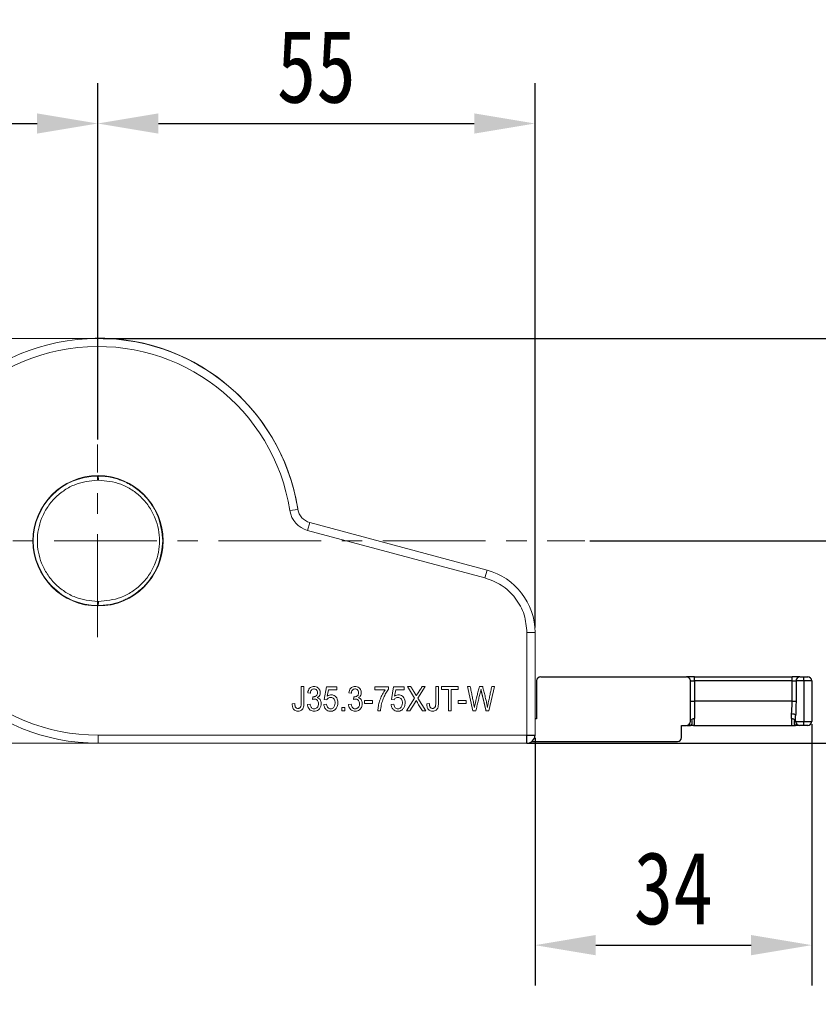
# Model space of a CAD drawing. Header units: millimetres. Extents: x 8853 to 11418, y 45 to 1005.
# Tile 192 of 256: x 10824 to 10923, y 536 to 658. Entities that reach past the tile are written whole.
import ezdxf

# ---------------------------------------------------------------- set-up
doc = ezdxf.new("R2010")
doc.units = ezdxf.units.MM
doc.linetypes.add('CENTERX2', pattern=[20.32, 12.7, -2.54, 2.54, -2.54])
doc.styles.get("Standard").update_dxf_attribs({"font": '仿宋_GB2312_0.TTF', "width": 0.8})
doc.dimstyles.new('ISO-35.1', dxfattribs={"dimtxt": 9, "dimasz": 7.5, "dimexe": 5, "dimexo": 0.625, "dimgap": 2.5, "dimtad": 1, "dimdsep": 46, "dimtxsty": 'Standard', "dimcen": 2.5, "dimadec": 0, "dimazin": 0, "dimtfac": 1, "dimtmove": 0, "dimatfit": 3, "dimfxl": 0, "dimarcsym": 0})

# ---------------------------------------------------------------- blocks, each defined once
blk = doc.blocks.new('*D78')
at = {"color": 0, "lineweight": -2, "transparency": 16777216}
for p, q in [((10777.56, 605.75), (10777.56, 649.77)), ((10833.52, 605.75), (10833.52, 649.77)), ((10785.06, 644.77), (10826.02, 644.77))]:
    blk.add_line(p, q, dxfattribs=at)
at = {"color": 0, "lineweight": 9, "transparency": 16777216}
for points in [[(10785.06, 646.02), (10785.06, 643.52), (10777.56, 644.77)], [(10826.02, 646.02), (10826.02, 643.52), (10833.52, 644.77)]]:
    blk.add_solid(points, dxfattribs=at)
at = {"layer": 'Defpoints', "color": 0, "lineweight": 9, "transparency": 16777216}
for p in [(10833.52, 644.77), (10777.56, 605.13), (10833.52, 605.13)]:
    blk.add_point(p, dxfattribs=at)
at = {"color": 0, "lineweight": 9, "transparency": 16777216, "insert": (10805.54, 651.77), "char_height": 9, "attachment_point": 5}
blk.add_mtext('56', dxfattribs=at)
blk = doc.blocks.new('*D79')
at = {"color": 0, "lineweight": -2, "transparency": 16777216}
for p, q in [((10833.52, 605.75), (10833.52, 649.77)), ((10887.56, 582.51), (10887.56, 649.77)), ((10841.02, 644.77), (10880.06, 644.77))]:
    blk.add_line(p, q, dxfattribs=at)
at = {"color": 0, "lineweight": 9, "transparency": 16777216}
for points in [[(10841.02, 646.02), (10841.02, 643.52), (10833.52, 644.77)], [(10880.06, 646.02), (10880.06, 643.52), (10887.56, 644.77)]]:
    blk.add_solid(points, dxfattribs=at)
at = {"layer": 'Defpoints', "color": 0, "lineweight": 9, "transparency": 16777216}
for p in [(10887.56, 644.77), (10833.52, 605.13), (10887.56, 581.89)]:
    blk.add_point(p, dxfattribs=at)
at = {"color": 0, "lineweight": 9, "transparency": 16777216, "insert": (10860.54, 651.77), "char_height": 9, "attachment_point": 5}
blk.add_mtext('55', dxfattribs=at)
blk = doc.blocks.new('*D80')
at = {"color": 0, "lineweight": -2, "transparency": 16777216}
for p, q in [((10834.19, 618.23), (10995.49, 618.23)), ((10990.49, 610.73), (10990.49, 575.73)), ((10886.81, 568.23), (10995.49, 568.23))]:
    blk.add_line(p, q, dxfattribs=at)
at = {"color": 0, "lineweight": 9, "transparency": 16777216}
for points in [[(10989.24, 610.73), (10991.74, 610.73), (10990.49, 618.23)], [(10989.24, 575.73), (10991.74, 575.73), (10990.49, 568.23)]]:
    blk.add_solid(points, dxfattribs=at)
at = {"layer": 'Defpoints', "color": 0, "lineweight": 9, "transparency": 16777216}
for p in [(10833.56, 618.23), (10886.18, 568.23), (10990.49, 568.23)]:
    blk.add_point(p, dxfattribs=at)
at = {"color": 0, "lineweight": 9, "transparency": 16777216, "insert": (10983.49, 593.23), "char_height": 9, "attachment_point": 5, "rotation": 90}
blk.add_mtext('50', dxfattribs=at)
blk = doc.blocks.new('*D81')
at = {"color": 0, "lineweight": -2, "transparency": 16777216}
for p, q in [((10894.34, 593.23), (10957.38, 593.23)), ((10952.38, 585.73), (10952.38, 575.73)), ((10893.42, 568.23), (10957.38, 568.23))]:
    blk.add_line(p, q, dxfattribs=at)
at = {"color": 0, "lineweight": 9, "transparency": 16777216}
for points in [[(10951.13, 585.73), (10953.63, 585.73), (10952.38, 593.23)], [(10951.13, 575.73), (10953.63, 575.73), (10952.38, 568.23)]]:
    blk.add_solid(points, dxfattribs=at)
at = {"layer": 'Defpoints', "color": 0, "lineweight": 9, "transparency": 16777216}
for p in [(10893.72, 593.23), (10892.8, 568.23), (10952.38, 568.23)]:
    blk.add_point(p, dxfattribs=at)
at = {"color": 0, "lineweight": 9, "transparency": 16777216, "insert": (10945.38, 580.73), "char_height": 9, "attachment_point": 5, "rotation": 90}
blk.add_mtext('25', dxfattribs=at)
blk = doc.blocks.new('*D72')
at = {"color": 0, "lineweight": -2, "transparency": 16777216}
for p, q in [((10888.19, 618.23), (11340.17, 618.23)), ((11335.17, 610.73), (11335.17, 434.54)), ((11229.4, 427.04), (11340.17, 427.04))]:
    blk.add_line(p, q, dxfattribs=at)
at = {"color": 0, "lineweight": 9, "transparency": 16777216}
for points in [[(11333.92, 610.73), (11336.42, 610.73), (11335.17, 618.23)], [(11333.92, 434.54), (11336.42, 434.54), (11335.17, 427.04)]]:
    blk.add_solid(points, dxfattribs=at)
at = {"layer": 'Defpoints', "color": 0, "lineweight": 9, "transparency": 16777216}
for p in [(10887.56, 618.23), (11228.77, 427.04), (11335.17, 427.04)]:
    blk.add_point(p, dxfattribs=at)
at = {"color": 0, "lineweight": 9, "transparency": 16777216, "insert": (11328.17, 522.63), "char_height": 9, "attachment_point": 5, "rotation": 90}
blk.add_mtext('2R+50', dxfattribs=at)
blk = doc.blocks.new('*D82')
at = {"color": 0, "lineweight": -2, "transparency": 16777216}
for p, q in [((10921.76, 570.6), (10921.76, 538.29)), ((10887.56, 568.88), (10887.56, 538.29)), ((10895.06, 543.29), (10914.26, 543.29))]:
    blk.add_line(p, q, dxfattribs=at)
at = {"color": 0, "lineweight": 9, "transparency": 16777216}
for points in [[(10895.06, 544.54), (10895.06, 542.04), (10887.56, 543.29)], [(10914.26, 544.54), (10914.26, 542.04), (10921.76, 543.29)]]:
    blk.add_solid(points, dxfattribs=at)
at = {"layer": 'Defpoints', "color": 0, "lineweight": 9, "transparency": 16777216}
for p in [(10921.76, 571.22), (10887.56, 569.5), (10921.76, 543.29)]:
    blk.add_point(p, dxfattribs=at)
at = {"color": 0, "lineweight": 9, "transparency": 16777216, "insert": (10904.66, 550.29), "char_height": 9, "attachment_point": 5}
blk.add_mtext('34', dxfattribs=at)

msp = doc.modelspace()

# ---------------------------------------------------------------- linework, layer by layer
at = {"color": 7, "linetype": 'Continuous', "lineweight": 15}
for p, q in [((10832, 618.228), (10817.376, 618.228)), ((10833.515, 600.727), (10833.512, 601.227)), ((10833.515, 600.727), (10833.608, 600.727)), ((10857.271, 596.955), (10858.259, 597.11)), ((10859.717, 595.489), (10859.458, 594.523)), ((10859.717, 595.489), (10881.633, 589.616)), ((10881.374, 588.651), (10859.458, 594.523)), ((10881.633, 589.616), (10881.374, 588.651)), ((10833.512, 585.228), (10833.515, 585.728)), ((10833.608, 585.728), (10833.515, 585.728)), ((10886.562, 581.889), (10886.562, 569.228)), ((10886.562, 581.889), (10887.562, 581.889)), ((10887.562, 581.889), (10887.562, 569.228)), ((10858.657, 575.228), (10859.003, 575.228)), ((10872.685, 573.791), (10871.795, 575.228)), ((10871.795, 575.228), (10872.206, 575.228)), ((10873.998, 575.228), (10873.081, 573.813)), ((10873.622, 575.228), (10873.998, 575.228)), ((10875.287, 575.228), (10875.633, 575.228)), ((10876.002, 575.228), (10876.002, 574.874)), ((10876.002, 575.228), (10878.072, 575.228)), ((10878.072, 575.228), (10878.072, 574.874)), ((10879.897, 572.228), (10879.204, 575.228)), ((10879.204, 575.228), (10879.558, 575.228)), ((10880.681, 575.228), (10881.097, 575.228)), ((10882.562, 575.228), (10881.846, 572.228)), ((10882.562, 575.228), (10882.214, 575.228)), ((10859.792, 574.396), (10859.471, 574.462)), ((10861.777, 575.187), (10861.524, 573.646)), ((10863.076, 575.187), (10861.777, 575.187)), ((10862.033, 574.835), (10861.892, 574.028)), ((10863.076, 574.835), (10862.033, 574.835)), ((10863.076, 574.835), (10863.076, 575.187)), ((10864.863, 574.396), (10864.543, 574.462)), ((10867.775, 574.835), (10867.775, 575.188)), ((10867.775, 575.188), (10869.465, 575.188)), ((10869.053, 574.835), (10867.775, 574.835)), ((10869.465, 575.188), (10869.465, 574.902)), ((10870.092, 575.187), (10869.839, 573.646)), ((10871.391, 575.187), (10870.092, 575.187)), ((10870.349, 574.835), (10870.208, 574.028)), ((10871.391, 574.835), (10870.349, 574.835)), ((10871.391, 574.835), (10871.391, 575.187)), ((10876.002, 574.874), (10876.863, 574.874)), ((10876.863, 572.228), (10876.863, 574.874)), ((10878.072, 574.874), (10877.208, 574.874)), ((10877.208, 574.874), (10877.208, 572.228)), ((10857.879, 573.128), (10857.567, 573.079)), ((10859.76, 573.069), (10859.439, 573.02)), ((10860.072, 573.647), (10860.107, 573.971)), ((10861.467, 573.014), (10861.804, 573.047)), ((10861.524, 573.646), (10861.825, 573.601)), ((10864.831, 573.069), (10864.511, 573.02)), ((10865.143, 573.647), (10865.179, 573.971)), ((10866.502, 573.128), (10866.502, 573.499)), ((10866.502, 573.499), (10867.487, 573.499)), ((10867.487, 573.128), (10866.502, 573.128)), ((10867.487, 573.499), (10867.487, 573.128)), ((10869.782, 573.014), (10870.119, 573.047)), ((10869.839, 573.646), (10870.14, 573.601)), ((10871.675, 572.228), (10872.685, 573.791)), ((10872.746, 573.274), (10872.09, 572.228)), ((10873.081, 573.813), (10874.07, 572.228)), ((10874.509, 573.128), (10874.197, 573.079)), ((10878.06, 573.499), (10879.045, 573.499)), ((10878.06, 573.128), (10878.06, 573.499)), ((10879.045, 573.128), (10878.06, 573.128)), ((10879.045, 573.499), (10879.045, 573.128)), ((10863.675, 572.228), (10863.675, 572.647)), ((10863.675, 572.647), (10864.041, 572.647)), ((10864.041, 572.228), (10863.675, 572.228)), ((10864.041, 572.647), (10864.041, 572.228)), ((10868.469, 572.228), (10868.139, 572.228)), ((10872.09, 572.228), (10871.675, 572.228)), ((10874.07, 572.228), (10873.642, 572.228)), ((10877.208, 572.228), (10876.863, 572.228)), ((10880.25, 572.228), (10879.897, 572.228)), ((10881.846, 572.228), (10881.512, 572.228)), ((10833.562, 568.228), (10833.562, 569.228)), ((10886.562, 569.228), (10833.562, 569.228)), ((10886.562, 569.228), (10887.562, 569.228)), ((10886.562, 568.228), (10886.562, 569.228)), ((10817.376, 568.228), (10832, 568.228)), ((10833.562, 568.228), (10886.562, 568.228))]:
    msp.add_line(p, q, dxfattribs=at)
at = {"color": 1, "linetype": 'CENTERX2', "lineweight": 13}
for p, q in [((10833.515, 581.33), (10833.515, 605.125)), ((10665.562, 593.228), (10893.715, 593.228))]:
    msp.add_line(p, q, dxfattribs=at)
at = {"color": 7, "linetype": 'Continuous', "lineweight": 25}
for p, q in [((10887.762, 575.928), (10887.762, 571.228)), ((10888.262, 576.428), (10906.262, 576.428)), ((10907.262, 576.428), (10906.262, 576.428)), ((10906.762, 570.928), (10906.762, 575.928)), ((10906.762, 575.928), (10907.262, 575.928)), ((10907.262, 575.928), (10907.262, 576.428)), ((10907.262, 576.428), (10919.348, 576.428)), ((10907.262, 575.928), (10907.262, 573.428)), ((10919.348, 575.928), (10907.262, 575.928)), ((10919.348, 575.928), (10919.348, 576.428)), ((10920.291, 576.428), (10919.348, 576.428)), ((10919.348, 573.428), (10919.348, 575.928)), ((10919.348, 575.928), (10919.819, 575.928)), ((10920.762, 575.928), (10919.819, 575.928)), ((10919.819, 575.928), (10919.819, 573.428)), ((10920.291, 576.428), (10920.762, 576.428)), ((10920.762, 575.928), (10920.762, 576.428)), ((10920.762, 576.428), (10921.262, 576.428)), ((10920.762, 575.928), (10920.762, 570.928)), ((10921.762, 575.928), (10920.762, 575.928)), ((10921.762, 575.928), (10921.762, 570.928)), ((10906.762, 573.428), (10907.262, 573.428)), ((10907.262, 573.428), (10907.262, 571.285)), ((10919.348, 573.428), (10907.262, 573.428)), ((10919.348, 573.428), (10919.819, 573.428)), ((10919.262, 571.285), (10919.262, 571.882)), ((10919.762, 570.928), (10919.762, 571.625)), ((10887.762, 571.228), (10887.562, 571.228)), ((10905.662, 568.928), (10905.662, 570.428)), ((10905.662, 570.428), (10906.262, 570.428)), ((10907.162, 570.428), (10919.262, 570.428)), ((10919.762, 570.928), (10920.762, 570.928)), ((10920.762, 570.428), (10920.262, 570.428)), ((10920.762, 570.928), (10921.762, 570.928)), ((10920.762, 570.428), (10920.762, 570.928)), ((10921.262, 570.428), (10920.762, 570.428)), ((10886.562, 569.228), (10887.562, 569.228)), ((10886.562, 568.228), (10886.562, 569.228)), ((10887.162, 568.428), (10905.162, 568.428))]:
    msp.add_line(p, q, dxfattribs=at)
at = {"color": 7, "linetype": 'Continuous', "lineweight": 25, "flags": 128}
msp.add_lwpolyline([(10919.262, 571.882), (10919.36, 571.877), (10919.453, 571.863), (10919.54, 571.839), (10919.616, 571.807), (10919.678, 571.768), (10919.724, 571.723), (10919.752, 571.675), (10919.762, 571.625)], dxfattribs=at)
at = {"color": 7, "linetype": 'Continuous', "lineweight": 15, "flags": 128}
msp.add_lwpolyline([(10835.031, 568.228), (10835.025, 568.227), (10832, 568.228)], dxfattribs=at)
at = {"color": 7, "linetype": 'Continuous', "lineweight": 15}
msp.add_circle((10833.562, 593.228), 8.05, dxfattribs=at)
for centre, radius, start, end in [((10833.562, 593.228), 25, 8.93387, 270), ((10833.515, 593.228), 25.046, 9.18981, 93.46826), ((10833.562, 593.228), 24, 8.93387, 270), ((10833.562, 593.228), 8, 90.35501, 269.64499), ((10860.234, 597.421), 2, 188.93387, 255), ((10860.234, 597.421), 3, 188.93387, 255), ((10879.562, 581.889), 8, 0, 75), ((10886.562, 569.228), 1, 270, 360)]:
    msp.add_arc(centre, radius, start, end, dxfattribs=at)
at = {"color": 7, "linetype": 'Continuous', "lineweight": 25}
for centre, radius, start, end in [((10888.262, 575.928), 0.5, 90, 180), ((10906.262, 575.928), 0.5, 0, 90), ((10920.305, 575.942), 0.486, 91.73579, 181.63649), ((10921.262, 575.928), 0.5, 0, 90), ((10906.262, 570.928), 0.5, 270, 0), ((10920.262, 570.928), 0.5, 180, 270), ((10921.262, 570.928), 0.5, 270, 0), ((10886.562, 569.228), 1, 270, 360), ((10905.162, 568.928), 0.5, 270, 0)]:
    msp.add_arc(centre, radius, start, end, dxfattribs=at)
at = {"color": 7, "linetype": 'Continuous', "lineweight": 15}
for points, knots in [([(10833.512, 601.227), (10833.52, 601.225), (10833.534, 601.219), (10833.557, 601.172), (10833.577, 601.099), (10833.591, 601.004), (10833.603, 600.888), (10833.606, 600.791), (10833.608, 600.727)], [0, 0, 0, 0, 0.15836361, 0.2946475, 0.50017126, 0.63132099, 0.75835986, 1, 1, 1, 1]), ([(10833.512, 601.227), (10833.829, 601.219), (10834.42, 601.202), (10835.231, 601.063), (10835.901, 600.887), (10836.837, 600.559), (10837.758, 600.08), (10838.637, 599.428), (10839.437, 598.706), (10840.286, 597.656), (10841.288, 595.788), (10841.454, 594.238), (10841.562, 593.228)], [0, 0, 0, 0, 0.0760313, 0.1417137, 0.1970434, 0.2420173, 0.3795564, 0.4431329, 0.5031895, 0.6360394, 0.762674, 1, 1, 1, 1]), ([(10833.515, 585.728), (10832.576, 585.833), (10831.131, 585.995), (10829.396, 586.934), (10828.205, 587.902), (10827.238, 589.101), (10826.339, 590.842), (10825.882, 593.228), (10826.339, 595.614), (10827.238, 597.354), (10828.205, 598.553), (10829.396, 599.521), (10831.131, 600.46), (10832.576, 600.622), (10833.515, 600.727)], [0, 0, 0, 0, 0.11977114, 0.18420776, 0.25, 0.31579224, 0.38022886, 0.5, 0.61977114, 0.68420776, 0.75, 0.81579224, 0.88022886, 1, 1, 1, 1]), ([(10833.608, 600.727), (10834.554, 600.633), (10836.01, 600.487), (10837.768, 599.556), (10838.977, 598.589), (10839.959, 597.385), (10840.872, 595.635), (10841.337, 593.228), (10840.872, 590.82), (10839.959, 589.07), (10838.977, 587.866), (10837.768, 586.899), (10836.01, 585.968), (10834.554, 585.822), (10833.608, 585.728)], [0, 0, 0, 0, 0.1206451, 0.1854358, 0.2514024, 0.3171349, 0.3812808, 0.5, 0.6187192, 0.6828651, 0.7485976, 0.8145642, 0.8793549, 1, 1, 1, 1]), ([(10841.562, 593.228), (10841.454, 592.217), (10841.29, 590.667), (10840.42, 589.051), (10839.778, 588.167), (10839.053, 587.367), (10838.285, 586.74), (10837.524, 586.27), (10837.013, 586.002), (10836.271, 585.682), (10835.112, 585.318), (10834.103, 585.261), (10833.512, 585.228)], [0, 0, 0, 0, 0.23732872, 0.36396122, 0.42969318, 0.49700012, 0.62048636, 0.66484119, 0.71076659, 0.75826397, 0.85849204, 1, 1, 1, 1]), ([(10886.562, 581.889), (10886.493, 582.632), (10886.352, 584.16), (10885.21, 586.223), (10883.513, 587.86), (10882.074, 588.392), (10881.374, 588.651)], [0, 0, 0, 0, 0.2431854, 0.5, 0.7568146, 1, 1, 1, 1]), ([(10833.608, 585.728), (10833.606, 585.664), (10833.603, 585.567), (10833.591, 585.451), (10833.577, 585.356), (10833.557, 585.283), (10833.534, 585.236), (10833.52, 585.231), (10833.512, 585.228)], [0, 0, 0, 0, 0.24165991, 0.36869385, 0.4998287, 0.70538373, 0.84165989, 1, 1, 1, 1]), ([(10859.003, 575.228), (10859.003, 575.128), (10859.004, 574.628), (10858.989, 573.837), (10859.03, 573.044), (10858.935, 572.586), (10858.804, 572.378), (10858.632, 572.249), (10858.402, 572.172), (10858.157, 572.169), (10857.922, 572.239), (10857.8, 572.334), (10857.748, 572.396), (10857.743, 572.403)], [0, 0, 0, 0, 0.0739617, 0.3698084, 0.5851918, 0.6588156, 0.7110622, 0.7634766, 0.814486, 0.8883093, 0.9406164, 0.9932358, 1, 1, 1, 1]), ([(10858.491, 572.599), (10858.52, 572.624), (10858.577, 572.673), (10858.649, 572.835), (10858.662, 573.203), (10858.653, 574.016), (10858.656, 574.736), (10858.657, 575.228)], [0, 0, 0, 0, 0.0420053, 0.0836567, 0.1936457, 0.4494456, 1, 1, 1, 1]), ([(10859.471, 574.462), (10859.493, 574.561), (10859.535, 574.76), (10859.687, 575.005), (10859.895, 575.17), (10860.127, 575.242), (10860.383, 575.245), (10860.636, 575.162), (10860.844, 574.995), (10860.975, 574.774), (10861.033, 574.52), (10861.012, 574.265), (10860.908, 574.047), (10860.779, 573.92), (10860.689, 573.868), (10860.662, 573.852)], [0, 0, 0, 0, 0.0953531, 0.1915005, 0.2668244, 0.3422894, 0.417124, 0.5067167, 0.5884089, 0.6644892, 0.7458464, 0.8322215, 0.9014703, 0.9708314, 1, 1, 1, 1]), ([(10864.543, 574.462), (10864.564, 574.561), (10864.606, 574.76), (10864.758, 575.005), (10864.967, 575.17), (10865.198, 575.242), (10865.454, 575.245), (10865.707, 575.162), (10865.915, 574.995), (10866.046, 574.774), (10866.104, 574.52), (10866.083, 574.265), (10865.979, 574.047), (10865.85, 573.92), (10865.76, 573.868), (10865.733, 573.852)], [0, 0, 0, 0, 0.09535309, 0.19150046, 0.2668244, 0.34228941, 0.417124, 0.50671671, 0.58840893, 0.6644892, 0.74584639, 0.8322215, 0.90147025, 0.97083144, 1, 1, 1, 1]), ([(10872.206, 575.228), (10872.213, 575.217), (10872.226, 575.196), (10872.246, 575.164), (10872.262, 575.137), (10872.278, 575.111), (10872.292, 575.089), (10872.308, 575.063), (10872.321, 575.041), (10872.337, 575.015), (10872.351, 574.993), (10872.367, 574.967), (10872.38, 574.946), (10872.396, 574.919), (10872.409, 574.898), (10872.426, 574.871), (10872.439, 574.85), (10872.455, 574.823), (10872.468, 574.802), (10872.485, 574.775), (10872.498, 574.754), (10872.514, 574.727), (10872.527, 574.706), (10872.544, 574.679), (10872.557, 574.658), (10872.573, 574.631), (10872.586, 574.61), (10872.603, 574.584), (10872.616, 574.562), (10872.632, 574.536), (10872.645, 574.514), (10872.662, 574.488), (10872.678, 574.461), (10872.694, 574.434), (10872.711, 574.408), (10872.727, 574.381), (10872.743, 574.354), (10872.759, 574.327), (10872.772, 574.306), (10872.787, 574.279), (10872.809, 574.241), (10872.834, 574.197), (10872.855, 574.159), (10872.866, 574.137), (10872.877, 574.116), (10872.885, 574.1), (10872.89, 574.089)], [0, 0, 0, 0, 0.0282338, 0.0564676, 0.0847014, 0.0988183, 0.1270521, 0.141169, 0.1694028, 0.1835196, 0.2117534, 0.2258703, 0.2541041, 0.268221, 0.2964548, 0.3105717, 0.3388055, 0.3529224, 0.3811562, 0.3952731, 0.4235069, 0.4376238, 0.4658576, 0.4799745, 0.5082083, 0.5223252, 0.5505589, 0.5646758, 0.5929096, 0.6070265, 0.6352603, 0.6493772, 0.677611, 0.7058448, 0.7199617, 0.7481956, 0.7764294, 0.7905463, 0.8187802, 0.8328972, 0.8611311, 0.9176007, 0.9458349, 0.9599519, 0.9740689, 1, 1, 1, 1]), ([(10872.89, 574.089), (10872.915, 574.133), (10872.963, 574.221), (10873.062, 574.381), (10873.188, 574.568), (10873.333, 574.788), (10873.477, 575.008), (10873.574, 575.154), (10873.622, 575.228)], [0, 0, 0, 0, 0.11086756, 0.22193186, 0.41645271, 0.61097186, 0.80548595, 1, 1, 1, 1]), ([(10875.633, 575.228), (10875.634, 575.128), (10875.634, 574.628), (10875.619, 573.837), (10875.66, 573.044), (10875.565, 572.586), (10875.434, 572.378), (10875.262, 572.249), (10875.032, 572.172), (10874.788, 572.169), (10874.552, 572.239), (10874.43, 572.334), (10874.379, 572.396), (10874.373, 572.403)], [0, 0, 0, 0, 0.0739617, 0.3698084, 0.5851918, 0.6588156, 0.7110622, 0.7634766, 0.814486, 0.8883093, 0.9406164, 0.9932358, 1, 1, 1, 1]), ([(10875.122, 572.599), (10875.15, 572.624), (10875.207, 572.673), (10875.279, 572.835), (10875.292, 573.203), (10875.284, 574.016), (10875.286, 574.736), (10875.287, 575.228)], [0, 0, 0, 0, 0.0420053, 0.0836567, 0.1936457, 0.4494456, 1, 1, 1, 1]), ([(10879.558, 575.228), (10879.578, 575.13), (10879.637, 574.836), (10879.737, 574.346), (10879.852, 573.769), (10879.971, 573.204), (10880.034, 572.833), (10880.066, 572.647)], [0, 0, 0, 0, 0.114077, 0.3422309, 0.5703848, 0.7851616, 1, 1, 1, 1]), ([(10880.066, 572.647), (10880.086, 572.745), (10880.187, 573.235), (10880.357, 573.906), (10880.543, 574.668), (10880.635, 575.041), (10880.681, 575.228)], [0, 0, 0, 0, 0.1130996, 0.5656645, 0.7828323, 1, 1, 1, 1]), ([(10881.097, 575.228), (10881.121, 575.131), (10881.193, 574.839), (10881.312, 574.354), (10881.455, 573.781), (10881.59, 573.214), (10881.646, 572.837), (10881.675, 572.647)], [0, 0, 0, 0, 0.1134095, 0.3402285, 0.5670476, 0.7832023, 1, 1, 1, 1]), ([(10881.675, 572.647), (10881.693, 572.746), (10881.747, 573.041), (10881.855, 573.529), (10881.978, 574.106), (10882.097, 574.672), (10882.175, 575.042), (10882.214, 575.228)], [0, 0, 0, 0, 0.1138114, 0.3414354, 0.5690633, 0.7845316, 1, 1, 1, 1]), ([(10860.107, 573.971), (10860.155, 573.969), (10860.259, 573.965), (10860.423, 574.017), (10860.569, 574.107), (10860.662, 574.248), (10860.699, 574.418), (10860.69, 574.6), (10860.616, 574.762), (10860.509, 574.874), (10860.366, 574.936), (10860.208, 574.943), (10860.059, 574.898), (10859.944, 574.803), (10859.845, 574.65), (10859.808, 574.506), (10859.794, 574.408), (10859.792, 574.396)], [0, 0, 0, 0, 0.0600515, 0.1306906, 0.2148466, 0.2708397, 0.3400784, 0.4314118, 0.496583, 0.5618361, 0.6227616, 0.6899445, 0.7573848, 0.8146052, 0.8750027, 0.9854311, 1, 1, 1, 1]), ([(10861.892, 574.028), (10861.977, 574.086), (10862.13, 574.191), (10862.398, 574.23), (10862.645, 574.189), (10862.878, 574.052), (10863.067, 573.831), (10863.196, 573.502), (10863.215, 573.097), (10863.107, 572.695), (10862.902, 572.405), (10862.668, 572.236), (10862.391, 572.164), (10862.107, 572.18), (10861.871, 572.274), (10861.766, 572.368), (10861.724, 572.406)], [0, 0, 0, 0, 0.0735094, 0.1325558, 0.1914635, 0.2520358, 0.3251823, 0.3981779, 0.5043004, 0.613818, 0.6943005, 0.7569199, 0.8196139, 0.8984125, 0.95925, 1, 1, 1, 1]), ([(10865.179, 573.971), (10865.226, 573.969), (10865.33, 573.965), (10865.494, 574.017), (10865.64, 574.107), (10865.734, 574.248), (10865.77, 574.418), (10865.761, 574.6), (10865.688, 574.762), (10865.581, 574.874), (10865.437, 574.936), (10865.279, 574.943), (10865.131, 574.898), (10865.015, 574.803), (10864.916, 574.65), (10864.879, 574.506), (10864.865, 574.408), (10864.863, 574.396)], [0, 0, 0, 0, 0.0600515, 0.1306906, 0.2148466, 0.2708397, 0.3400784, 0.4314118, 0.496583, 0.5618361, 0.6227616, 0.6899445, 0.7573848, 0.8146052, 0.8750027, 0.9854311, 1, 1, 1, 1]), ([(10868.139, 572.228), (10868.145, 572.328), (10868.162, 572.628), (10868.261, 573.124), (10868.438, 573.715), (10868.694, 574.297), (10868.933, 574.654), (10869.053, 574.835)], [0, 0, 0, 0, 0.1073316, 0.322116, 0.539923, 0.7678559, 1, 1, 1, 1]), ([(10869.465, 574.902), (10869.404, 574.822), (10869.223, 574.582), (10868.983, 574.137), (10868.732, 573.557), (10868.538, 572.919), (10868.492, 572.46), (10868.469, 572.228)], [0, 0, 0, 0, 0.10387612, 0.31178751, 0.52252055, 0.7587159, 1, 1, 1, 1]), ([(10870.208, 574.028), (10870.292, 574.086), (10870.445, 574.191), (10870.713, 574.23), (10870.96, 574.189), (10871.193, 574.052), (10871.383, 573.831), (10871.511, 573.502), (10871.53, 573.097), (10871.422, 572.695), (10871.218, 572.405), (10870.983, 572.236), (10870.706, 572.164), (10870.423, 572.18), (10870.186, 572.274), (10870.081, 572.368), (10870.039, 572.406)], [0, 0, 0, 0, 0.0735094, 0.13255582, 0.19146354, 0.25203584, 0.32518235, 0.39817785, 0.50430045, 0.61381803, 0.69430049, 0.75691991, 0.81961389, 0.89841252, 0.95925, 1, 1, 1, 1]), ([(10880.88, 574.865), (10880.86, 574.767), (10880.799, 574.474), (10880.673, 573.99), (10880.534, 573.404), (10880.392, 572.817), (10880.297, 572.424), (10880.25, 572.228)], [0, 0, 0, 0, 0.1106234, 0.3318566, 0.5530857, 0.7765429, 1, 1, 1, 1]), ([(10881.512, 572.228), (10881.509, 572.24), (10881.503, 572.264), (10881.495, 572.301), (10881.486, 572.337), (10881.477, 572.373), (10881.468, 572.41), (10881.46, 572.446), (10881.451, 572.483), (10881.442, 572.519), (10881.433, 572.556), (10881.425, 572.592), (10881.416, 572.629), (10881.407, 572.665), (10881.398, 572.702), (10881.389, 572.738), (10881.381, 572.775), (10881.372, 572.811), (10881.363, 572.847), (10881.354, 572.884), (10881.346, 572.92), (10881.337, 572.957), (10881.328, 572.993), (10881.319, 573.03), (10881.311, 573.066), (10881.302, 573.103), (10881.293, 573.139), (10881.284, 573.176), (10881.275, 573.212), (10881.267, 573.249), (10881.258, 573.285), (10881.249, 573.321), (10881.24, 573.358), (10881.232, 573.394), (10881.223, 573.431), (10881.214, 573.467), (10881.205, 573.504), (10881.196, 573.54), (10881.188, 573.577), (10881.179, 573.613), (10881.17, 573.65), (10881.161, 573.686), (10881.153, 573.722), (10881.144, 573.759), (10881.135, 573.795), (10881.126, 573.832), (10881.118, 573.868), (10881.109, 573.905), (10881.101, 573.935), (10881.094, 573.966), (10881.087, 573.996), (10881.078, 574.032), (10881.069, 574.069), (10881.061, 574.105), (10881.052, 574.142), (10881.043, 574.178), (10881.034, 574.215), (10881.025, 574.251), (10881.017, 574.288), (10881.008, 574.324), (10880.999, 574.361), (10880.99, 574.397), (10880.982, 574.433), (10880.973, 574.47), (10880.964, 574.506), (10880.955, 574.543), (10880.948, 574.573), (10880.941, 574.604), (10880.933, 574.634), (10880.926, 574.664), (10880.92, 574.689), (10880.915, 574.713), (10880.901, 574.772), (10880.889, 574.825), (10880.88, 574.865)], [0, 0, 0, 0, 0.0138253, 0.0276505, 0.0414758, 0.055301, 0.0691263, 0.0829516, 0.0967768, 0.1106021, 0.1244274, 0.1382526, 0.1520779, 0.1659031, 0.1797284, 0.1935537, 0.2073789, 0.2212042, 0.2350294, 0.2488547, 0.26268, 0.2765052, 0.2903305, 0.3041558, 0.317981, 0.3318063, 0.3456315, 0.3594568, 0.3732821, 0.3871073, 0.4009326, 0.4147578, 0.4285831, 0.4424084, 0.4562336, 0.4700589, 0.4838841, 0.4977094, 0.5115347, 0.5253599, 0.5391852, 0.5530105, 0.5668357, 0.580661, 0.5944862, 0.6083115, 0.6221368, 0.635962, 0.6497873, 0.6566999, 0.6705252, 0.6843504, 0.6981757, 0.712001, 0.7258262, 0.7396515, 0.7534767, 0.767302, 0.7811273, 0.7949525, 0.8087778, 0.8226031, 0.8364283, 0.8502536, 0.8640788, 0.8779041, 0.8917294, 0.898642, 0.9124673, 0.9262925, 0.9332051, 0.9401178, 0.953943, 1, 1, 1, 1]), ([(10857.567, 573.079), (10857.567, 573.029), (10857.568, 572.928), (10857.585, 572.778), (10857.619, 572.63), (10857.666, 572.519), (10857.711, 572.445), (10857.732, 572.417), (10857.743, 572.403)], [0, 0, 0, 0, 0.2110765, 0.4238006, 0.6352056, 0.8521659, 0.9258312, 1, 1, 1, 1]), ([(10858.491, 572.599), (10858.458, 572.58), (10858.392, 572.541), (10858.269, 572.526), (10858.148, 572.539), (10858.044, 572.596), (10857.962, 572.685), (10857.928, 572.778), (10857.91, 572.849), (10857.902, 572.887), (10857.896, 572.926), (10857.892, 572.958), (10857.889, 572.984), (10857.887, 573.003), (10857.885, 573.022), (10857.883, 573.042), (10857.882, 573.061), (10857.881, 573.081), (10857.88, 573.103), (10857.879, 573.119), (10857.879, 573.128)], [0, 0, 0, 0, 0.1091766, 0.2189565, 0.351314, 0.4530693, 0.5546782, 0.6930203, 0.7303902, 0.7677566, 0.8051207, 0.8424834, 0.8611631, 0.8798428, 0.8985225, 0.9172021, 0.9358817, 0.9545613, 0.9732408, 1, 1, 1, 1]), ([(10859.439, 573.02), (10859.445, 572.97), (10859.457, 572.869), (10859.499, 572.723), (10859.563, 572.584), (10859.633, 572.481), (10859.683, 572.426), (10859.699, 572.41)], [0, 0, 0, 0, 0.2223639, 0.4485245, 0.6712124, 0.90028, 1, 1, 1, 1]), ([(10860.662, 573.852), (10860.732, 573.827), (10860.87, 573.777), (10861.02, 573.618), (10861.128, 573.398), (10861.163, 573.114), (10861.121, 572.778), (10860.954, 572.48), (10860.707, 572.265), (10860.423, 572.172), (10860.148, 572.17), (10859.892, 572.242), (10859.763, 572.354), (10859.699, 572.41)], [0, 0, 0, 0, 0.0731762, 0.143955, 0.2107667, 0.3144186, 0.4237465, 0.542097, 0.6450517, 0.7426587, 0.8320991, 0.9161436, 1, 1, 1, 1]), ([(10859.76, 573.069), (10859.781, 572.97), (10859.815, 572.813), (10859.929, 572.622), (10860.066, 572.515), (10860.223, 572.474), (10860.381, 572.482), (10860.531, 572.541), (10860.661, 572.656), (10860.763, 572.811), (10860.814, 573.014), (10860.811, 573.227), (10860.747, 573.427), (10860.631, 573.574), (10860.486, 573.664), (10860.316, 573.699), (10860.176, 573.678), (10860.092, 573.653), (10860.072, 573.647)], [0, 0, 0, 0, 0.1053152, 0.1667623, 0.2287448, 0.2824244, 0.3324875, 0.3926901, 0.4472993, 0.511695, 0.5844044, 0.6628042, 0.7317023, 0.8008613, 0.8543803, 0.9078922, 0.9785291, 1, 1, 1, 1]), ([(10861.724, 572.406), (10861.693, 572.44), (10861.631, 572.51), (10861.556, 572.642), (10861.5, 572.795), (10861.475, 572.924), (10861.468, 572.998), (10861.467, 573.014)], [0, 0, 0, 0, 0.206039, 0.417992, 0.6699753, 0.929212, 1, 1, 1, 1]), ([(10861.804, 573.047), (10861.822, 572.946), (10861.852, 572.789), (10861.975, 572.609), (10862.112, 572.51), (10862.268, 572.473), (10862.426, 572.485), (10862.583, 572.555), (10862.716, 572.688), (10862.827, 572.893), (10862.869, 573.165), (10862.849, 573.442), (10862.752, 573.666), (10862.613, 573.812), (10862.441, 573.885), (10862.258, 573.899), (10862.082, 573.857), (10861.927, 573.75), (10861.86, 573.652), (10861.825, 573.601)], [0, 0, 0, 0, 0.0886944, 0.1381256, 0.1877775, 0.2332444, 0.2761152, 0.324482, 0.3807191, 0.4385668, 0.5262387, 0.6188339, 0.6780509, 0.7376016, 0.7907938, 0.8384394, 0.896499, 0.9459099, 1, 1, 1, 1]), ([(10864.511, 573.02), (10864.516, 572.97), (10864.528, 572.869), (10864.57, 572.723), (10864.634, 572.584), (10864.704, 572.481), (10864.755, 572.426), (10864.77, 572.41)], [0, 0, 0, 0, 0.2223639, 0.4485245, 0.6712124, 0.90028, 1, 1, 1, 1]), ([(10865.733, 573.852), (10865.803, 573.827), (10865.941, 573.777), (10866.091, 573.618), (10866.199, 573.398), (10866.234, 573.114), (10866.192, 572.778), (10866.025, 572.48), (10865.778, 572.265), (10865.494, 572.172), (10865.219, 572.17), (10864.963, 572.242), (10864.834, 572.354), (10864.77, 572.41)], [0, 0, 0, 0, 0.0731762, 0.143955, 0.2107667, 0.3144186, 0.4237465, 0.542097, 0.6450517, 0.7426587, 0.8320991, 0.9161436, 1, 1, 1, 1]), ([(10864.831, 573.069), (10864.853, 572.97), (10864.886, 572.813), (10865, 572.622), (10865.137, 572.515), (10865.294, 572.474), (10865.452, 572.482), (10865.602, 572.541), (10865.732, 572.656), (10865.834, 572.811), (10865.886, 573.014), (10865.882, 573.227), (10865.818, 573.427), (10865.702, 573.574), (10865.557, 573.664), (10865.387, 573.699), (10865.247, 573.678), (10865.163, 573.653), (10865.143, 573.647)], [0, 0, 0, 0, 0.1053152, 0.1667623, 0.2287448, 0.2824244, 0.3324875, 0.3926901, 0.4472993, 0.511695, 0.5844044, 0.6628042, 0.7317023, 0.8008613, 0.8543803, 0.9078922, 0.9785291, 1, 1, 1, 1]), ([(10870.039, 572.406), (10870.008, 572.44), (10869.946, 572.51), (10869.871, 572.642), (10869.815, 572.795), (10869.791, 572.924), (10869.784, 572.998), (10869.782, 573.014)], [0, 0, 0, 0, 0.206039, 0.417992, 0.6699753, 0.929212, 1, 1, 1, 1]), ([(10870.119, 573.047), (10870.138, 572.946), (10870.167, 572.789), (10870.291, 572.609), (10870.427, 572.51), (10870.583, 572.473), (10870.741, 572.485), (10870.898, 572.555), (10871.031, 572.688), (10871.142, 572.893), (10871.184, 573.165), (10871.164, 573.442), (10871.067, 573.666), (10870.928, 573.812), (10870.756, 573.885), (10870.573, 573.899), (10870.397, 573.857), (10870.242, 573.75), (10870.175, 573.652), (10870.14, 573.601)], [0, 0, 0, 0, 0.0886944, 0.1381256, 0.1877775, 0.2332444, 0.2761152, 0.324482, 0.3807191, 0.4385668, 0.5262387, 0.6188339, 0.6780509, 0.7376016, 0.7907938, 0.8384394, 0.896499, 0.9459099, 1, 1, 1, 1]), ([(10872.87, 573.499), (10872.86, 573.48), (10872.84, 573.442), (10872.81, 573.385), (10872.779, 573.329), (10872.757, 573.292), (10872.746, 573.274)], [0, 0, 0, 0, 0.2499524, 0.4999103, 0.7499178, 1, 1, 1, 1]), ([(10873.642, 572.228), (10873.59, 572.313), (10873.486, 572.482), (10873.33, 572.736), (10873.175, 572.989), (10873.018, 573.241), (10872.919, 573.413), (10872.87, 573.499)], [0, 0, 0, 0, 0.2017656, 0.4013084, 0.6008513, 0.8003941, 1, 1, 1, 1]), ([(10874.197, 573.079), (10874.197, 573.029), (10874.198, 572.928), (10874.215, 572.778), (10874.249, 572.63), (10874.296, 572.519), (10874.341, 572.445), (10874.362, 572.417), (10874.373, 572.403)], [0, 0, 0, 0, 0.2110765, 0.4238006, 0.6352056, 0.8521659, 0.9258312, 1, 1, 1, 1]), ([(10875.122, 572.599), (10875.089, 572.58), (10875.023, 572.541), (10874.899, 572.526), (10874.778, 572.539), (10874.674, 572.596), (10874.592, 572.685), (10874.558, 572.778), (10874.54, 572.849), (10874.533, 572.887), (10874.526, 572.926), (10874.522, 572.958), (10874.519, 572.984), (10874.517, 573.003), (10874.515, 573.022), (10874.514, 573.042), (10874.512, 573.061), (10874.511, 573.081), (10874.51, 573.103), (10874.509, 573.119), (10874.509, 573.128)], [0, 0, 0, 0, 0.1091766, 0.2189565, 0.351314, 0.4530693, 0.5546782, 0.6930203, 0.7303902, 0.7677566, 0.8051207, 0.8424834, 0.8611631, 0.8798428, 0.8985225, 0.9172021, 0.9358817, 0.9545613, 0.9732408, 1, 1, 1, 1])]:
    msp.add_open_spline(points, degree=3, knots=knots, dxfattribs=at)
at = {"color": 7, "linetype": 'Continuous', "lineweight": 25}
for points, knots in [([(10919.262, 571.882), (10919.283, 572.172), (10919.32, 572.662), (10919.34, 573.205), (10919.348, 573.428)], [0, 0, 0, 0, 0.5913979, 1, 1, 1, 1]), ([(10919.819, 573.428), (10919.814, 573.17), (10919.801, 572.554), (10919.776, 571.967), (10919.762, 571.625)], [0, 0, 0, 0, 0.4176254, 1, 1, 1, 1]), ([(10906.377, 570.429), (10906.431, 570.43), (10906.564, 570.431), (10906.698, 570.435), (10906.778, 570.438)], [0, 0, 0, 0, 0.4015555, 1, 1, 1, 1]), ([(10906.616, 570.574), (10906.635, 570.561), (10906.67, 570.537), (10906.745, 570.468), (10906.778, 570.438)], [0, 0, 0, 0, 0.560273, 1, 1, 1, 1]), ([(10906.908, 571.153), (10906.934, 570.929), (10906.98, 570.53), (10906.839, 570.466), (10906.778, 570.438)], [0, 0, 0, 0, 0.5625206, 1, 1, 1, 1]), ([(10907.262, 570.428), (10907.177, 570.43), (10907.016, 570.435), (10906.854, 570.437), (10906.778, 570.438)], [0, 0, 0, 0, 0.5275198, 1, 1, 1, 1]), ([(10906.908, 571.153), (10906.933, 571.171), (10906.982, 571.207), (10907.069, 571.246), (10907.164, 571.274), (10907.229, 571.281), (10907.262, 571.285)], [0, 0, 0, 0, 0.2500479, 0.500055, 0.7500345, 1, 1, 1, 1]), ([(10919.262, 571.285), (10919.295, 571.281), (10919.36, 571.274), (10919.454, 571.246), (10919.542, 571.207), (10919.591, 571.171), (10919.616, 571.153)], [0, 0, 0, 0, 0.2499655, 0.499945, 0.7499521, 1, 1, 1, 1]), ([(10919.262, 570.428), (10919.347, 570.43), (10919.508, 570.435), (10919.67, 570.437), (10919.746, 570.438)], [0, 0, 0, 0, 0.52751979, 1, 1, 1, 1]), ([(10919.616, 571.153), (10919.59, 570.929), (10919.544, 570.53), (10919.684, 570.466), (10919.746, 570.438)], [0, 0, 0, 0, 0.5625206, 1, 1, 1, 1]), ([(10919.616, 571.153), (10919.646, 571.124), (10919.701, 571.071), (10919.743, 570.995), (10919.758, 570.95), (10919.762, 570.93), (10919.762, 570.929), (10919.762, 570.928)], [0, 0, 0, 0, 0.34948853, 0.62745666, 0.83932104, 0.92465915, 1, 1, 1, 1]), ([(10919.908, 570.574), (10919.889, 570.561), (10919.854, 570.537), (10919.779, 570.468), (10919.746, 570.438)], [0, 0, 0, 0, 0.560273, 1, 1, 1, 1]), ([(10920.147, 570.429), (10920.093, 570.43), (10919.96, 570.431), (10919.826, 570.435), (10919.746, 570.438)], [0, 0, 0, 0, 0.4015555, 1, 1, 1, 1])]:
    msp.add_open_spline(points, degree=3, knots=knots, dxfattribs=at)
for points in [[(10907.262, 570.428), (10907.262, 570.438), (10907.262, 570.46), (10907.262, 570.635), (10907.262, 570.901), (10907.262, 571.157), (10907.262, 571.285)], [(10919.262, 571.285), (10919.262, 571.157), (10919.262, 570.901), (10919.262, 570.635), (10919.262, 570.46), (10919.262, 570.438), (10919.262, 570.428)]]:
    msp.add_open_spline(points, degree=3, dxfattribs=at)

# ---------------------------------------------------------------- dimensions: what is measured, and where the dimension line sits
at = {"color": 5, "lineweight": 9}
for base, p1, p2, text, picture, middle in [((10833.515, 644.767), (10777.562, 605.125), (10833.515, 605.125), '56', '*D78', (10805.539, 651.767)), ((10887.562, 644.767), (10833.515, 605.125), (10887.562, 581.889), '55', '*D79', (10860.539, 651.767)), ((10921.762, 543.288), (10887.562, 569.505), (10921.762, 571.221), '34', '*D82', (10904.662, 550.288))]:
    dim = msp.add_linear_dim(base=base, p1=p1, p2=p2, text=text, dimstyle='ISO-35.1', dxfattribs=at)
    dim.commit()
    dim.dimension.update_dxf_attribs({"geometry": picture, "text_midpoint": middle})
for base, p1, p2, picture, middle in [((10990.491, 568.228), (10833.562, 618.228), (10886.181, 568.228), '*D80', (10983.491, 593.228)), ((10952.375, 568.228), (10893.715, 593.228), (10892.796, 568.228), '*D81', (10945.375, 580.728))]:
    dim = msp.add_linear_dim(base=base, p1=p1, p2=p2, angle=90, dimstyle='ISO-35.1', dxfattribs=at)
    dim.commit()
    dim.dimension.update_dxf_attribs({"geometry": picture, "text_midpoint": middle})
dim = msp.add_linear_dim(base=(11335.17, 427.04), p1=(10887.562, 618.228), p2=(11228.773, 427.04), angle=90, text='2R+50', dimstyle='ISO-35.1', dxfattribs=at)
dim.commit()
dim.dimension.update_dxf_attribs({"geometry": '*D72', "text_midpoint": (11328.17, 522.634)})

doc.saveas('drawing.dxf')
